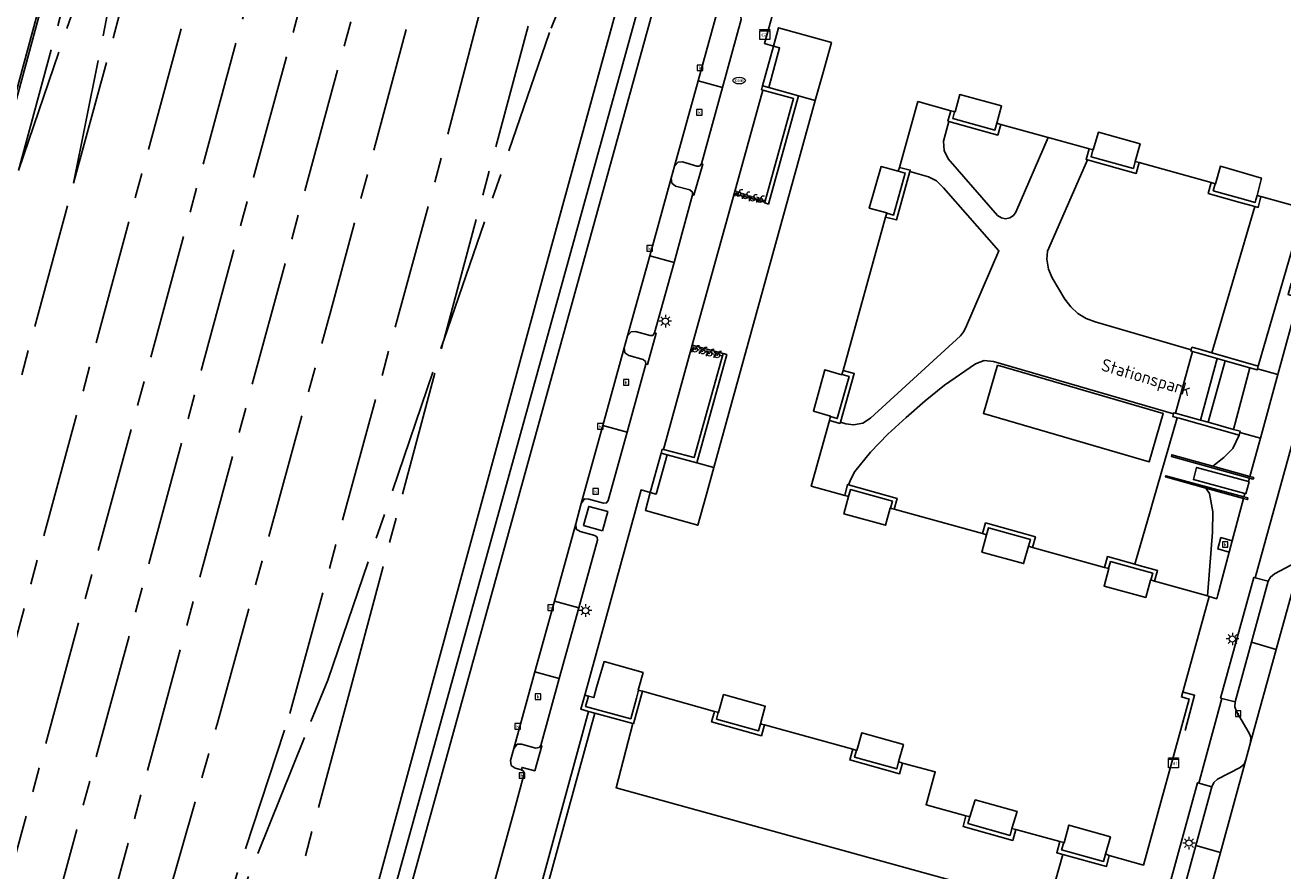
# Model space of a CAD drawing. Header units: metres. Extents: x 197147 to 199131, y 355511 to 356703.
# Tile 41 of 225: x 197454 to 197555, y 356073 to 356141. Entities that reach past the tile are written whole.
import ezdxf
from ezdxf.enums import TextEntityAlignment as Align

# ---------------------------------------------------------------- set-up
doc = ezdxf.new("R2010")
doc.units = ezdxf.units.M
doc.linetypes.add('AM-AS', pattern=[16, 10, -2, 2, -2])
for name, color, linetype in [('B-WE-AM-AS_SPOOR-G', 252, 'AM-AS'), ('B-WE-GK-KADEMUUR-GV', 252, 'Continuous'), ('B-WE-GR-BEPLANTING_CULTUUR_HEESTERS-GV', 252, 'Continuous'), ('B-WE-GR-GRAS-GV', 252, 'Continuous'), ('B-WE-GR-GROENVOORZIENING-GV', 252, 'Continuous'), ('B-WE-IE-MEUBILAIR_WEGMEUBILAIR-GV', 252, 'Continuous'), ('B-WE-IE-MEUBILAIR_WEGMEUBILAIR-S', 252, 'Continuous'), ('B-WE-IE-TERREINAFSCHEIDING_KUNSTMATIG_HEKWERK-G', 252, 'IE-TERREINAFSCHEIDING-KUNSTMATIG'), ('B-WE-IE-TERREINAFSCHEIDING_KUNSTMATIG_MUUR-GV', 252, 'IE-TERREINAFSCHEIDING-KUNSTMATIG-DICHT'), ('B-WE-KL-DATA_CAI-S', 252, 'Continuous'), ('B-WE-KW-CONSTRUCTIELIJN-GV', 252, 'Continuous'), ('B-WE-OG-BEBOUWING-GV', 252, 'Continuous'), ('B-WE-OG-BEBOUWING_LUIFEL-GV', 252, 'Continuous'), ('B-WE-OG-BEBOUWING_STRAATNAAM-T35', 252, 'Continuous'), ('B-WE-OG-TERREIN_ERF-GV', 252, 'Continuous'), ('B-WE-RI-HWA_GOOT_LIJNGOOT-G', 253, 'Continuous'), ('B-WE-RI-HWA_KOLK-S', 253, 'Continuous'), ('B-WE-RI-VWA_AFSCHEIDER-S', 253, 'Continuous'), ('B-WE-VH-ONVERHARD-GV', 253, 'Continuous'), ('B-WE-VH-VERHARDING_ASFALT-GV', 253, 'Continuous'), ('B-WE-VH-VERHARDING_BETONSTRAATSTEEN-GV', 253, 'Continuous'), ('B-WE-VH-VERHARDING_HALFVERHARDING-GV', 253, 'Continuous'), ('B-WE-VH-VERHARDING_OPEN-GV', 253, 'Continuous'), ('B-WE-VH-VERHARDING_STRAATBAKSTEEN-GV', 253, 'Continuous'), ('B-WE-VH-VERHARDING_TEGEL-GV', 253, 'Continuous')]:
    doc.layers.add(name, color=color, linetype=linetype)
doc.styles.add('NLCS-ISO-M-T18', font='NLCS-ISO.ttf', dxfattribs={"height": 1.8})
doc.styles.add('NLCS-ISO-M200-T25', font='NLCS-ISO.ttf')
doc.linetypes.add('IE-TERREINAFSCHEIDING-KUNSTMATIG', pattern='A,4,[82,NLCS.SHX,S=0.75,R=90,X=0,Y=0],4,-2', length=10)
doc.linetypes.add('IE-TERREINAFSCHEIDING-KUNSTMATIG-DICHT', pattern='A,8,-1,[82,NLCS.SHX,S=0.75,R=90,X=0,Y=0],-1', length=10)

# ---------------------------------------------------------------- blocks, each defined once
blk = doc.blocks.new('BGT-CAIKAST-SO')
at = {"color": 0, "linetype": 'ByBlock', "lineweight": 18}
for points in [[(-2, 2), (2, 2), (2, 1.68), (-2, 1.68)], [(-2, 1.52), (2, 1.52), (2, -2), (-2, -2)]]:
    blk.add_lwpolyline(points, close=True, dxfattribs=at)
at = {"color": 0, "linetype": 'ByBlock', "lineweight": 18, "style": 'NLCS-ISO-M-T18'}
blk.add_text('cai', height=1.5, dxfattribs=at).set_placement((0, 0), align=Align.MIDDLE_CENTER)
blk = doc.blocks.new('BGT-LICHTMAST-SO')
at = {"color": 0, "linetype": 'ByBlock', "lineweight": 18}
for points in [[(-1.25, 0), (-2, 0)], [(-1.41, 1.41), (-0.88, 0.88)], [(0, 2), (0, 1.25)], [(0.88, 0.88), (1.41, 1.41)], [(2, 0), (1.25, 0)], [(-1.41, -1.41), (-0.88, -0.88)], [(0, -1.25), (0, -2)], [(0.88, -0.88), (1.41, -1.41)]]:
    blk.add_lwpolyline(points, dxfattribs=at)
blk.add_circle((0, 0), 1, dxfattribs=at)
blk = doc.blocks.new('BGT-KOLK-SO')
at = {"color": 0, "linetype": 'ByBlock', "lineweight": 18}
blk.add_lwpolyline([(-0.045, -0.045), (0.045, -0.045), (0.045, 0.045), (-0.045, 0.045)], close=True, dxfattribs=at)
at = {"color": 0, "linetype": 'ByBlock', "lineweight": 18, "style": 'NLCS-ISO-M-T18'}
blk.add_text('k', height=0.06, dxfattribs=at).set_placement((0, 0), align=Align.MIDDLE_CENTER)
blk = doc.blocks.new('BGT-BENZINEPUT_OLIEPUT-SO')
at = {"color": 0, "linetype": 'ByBlock', "lineweight": 18}
blk.add_ellipse((0, 0), major_axis=(2.5, 0), ratio=0.54, dxfattribs=at)
at = {"color": 0, "linetype": 'ByBlock', "lineweight": 18, "style": 'NLCS-ISO-M-T18'}
blk.add_text('olie', height=1.5, dxfattribs=at).set_placement((0, 0.16), align=Align.MIDDLE_CENTER)
blk = doc.blocks.new('BGT-FIETSENREK-SO')
at = {"color": 0, "linetype": 'ByBlock', "lineweight": 18}
for points in [[(-1.5, -1.35), (-1.5, -0.54), (-0.73, -0.28), (-0.73, 0.53), (-1.5, 0.79)], [(-0.3, -0.45), (0.6, 1.35), (1.5, 1.35)], [(1.05, -0.45), (0.21, 0.58)], [(1.05, -0.45), (1.5, -0.45)]]:
    blk.add_lwpolyline(points, dxfattribs=at)
blk.add_circle((-0.3, -0.45), 0.9, dxfattribs=at)

msp = doc.modelspace()

# ---------------------------------------------------------------- linework, layer by layer
at = {"layer": 'B-WE-AM-AS_SPOOR-G', "flags": 128}
for points in [[(197434.645, 356022.909), (197435.078, 356024.479), (197467.852, 356145.603), (197484.503, 356206.698), (197492.033, 356234.851), (197508.29, 356294.571), (197522.412, 356346.884), (197529.249, 356371.542), (197531.85, 356380.517), (197539.069, 356403.909), (197544.763, 356420.768), (197547.872, 356429.672), (197551.015, 356438.381), (197557.062, 356454.536), (197564.33, 356473.158), (197570.198, 356487.478), (197573.567, 356495.441), (197579.299, 356508.731), (197583.053, 356516.997), (197589.503, 356530.454), (197593.57, 356538.303), (197597.971, 356546.456), (197605.702, 356560.217)], [(197438.94, 356021.77), (197479.51, 356171.23), (197529.713, 356356.913), (197533.555, 356370.814), (197534.122, 356372.555), (197537.197, 356383.179), (197540.658, 356394.529), (197544.378, 356406.078), (197548.733, 356418.713), (197553.317, 356431.321), (197557.697, 356442.641), (197563.129, 356455.971), (197570.581, 356473.743), (197589.38, 356517.775), (197597.832, 356537.78), (197607.17, 356559.438)], [(197475.216, 356085.946), (197487.801, 356132.095), (197490.834, 356143.661), (197492.729, 356150.295), (197505.593, 356198.221), (197511.104, 356218.561), (197515.422, 356234.127), (197517.791, 356243.286), (197520.101, 356251.652), (197522.034, 356259.02), (197532.85, 356298.607), (197539.846, 356324.7), (197567.082, 356425.121), (197572.909, 356446.121), (197581.148, 356475.104)], [(197496.091, 356140.718), (197498.381, 356146.43), (197500.259, 356151.413), (197502.673, 356158.038), (197504.381, 356163.105), (197529.941, 356256.889), (197540.121, 356294.939), (197557.204, 356357.061), (197567.186, 356392.804), (197587.06, 356465.396)], [(197456.041, 356038.518), (197457.485, 356043.719), (197460.926, 356055.299), (197469.396, 356085.085), (197478.488, 356118.132), (197484.9, 356142.074), (197492.328, 356169.242), (197516.906, 356260.401), (197544.16, 356360.564), (197558.391, 356412.114), (197565.632, 356437.221)], [(197443.53, 356020.554), (197445.806, 356029.759), (197450.137, 356046.717), (197459.224, 356080.554), (197505.876, 356252.378), (197516.425, 356291.618), (197533.59, 356354.927), (197537.552, 356369.034), (197539.764, 356376.168), (197541.871, 356382.527), (197546.601, 356395.506), (197549.886, 356403.63)], [(197447.495, 356019.503), (197449.631, 356027.296), (197460.831, 356070.182), (197464.648, 356084.433), (197504.837, 356232.29), (197536.832, 356350.383), (197544.186, 356376.924), (197551.532, 356402.946)], [(197453.518, 356129.334), (197461.007, 356156.925)], [(197453.518, 356129.334), (197462.791, 356156.486)], [(197457.93, 356128.327), (197463.528, 356156.337)], [(197457.93, 356128.327), (197465.432, 356155.915)], [(197487.518, 356115.772), (197494.332, 356141.172)], [(197487.518, 356115.772), (197496.091, 356140.718)], [(197429.684, 356024.224), (197432.371, 356033.982), (197457.93, 356128.327)], [(197478.242, 356088.608), (197487.475, 356115.645)], [(197480.086, 356088.026), (197487.475, 356115.645)], [(197487.475, 356115.645), (197487.518, 356115.772)], [(197473.326, 356062.987), (197480.086, 356088.026)], [(197476.899, 356085.289), (197478.242, 356088.608)], [(197466.661, 356059.92), (197475.216, 356085.946)], [(197466.661, 356059.92), (197476.899, 356085.289)]]:
    msp.add_lwpolyline(points, dxfattribs=at)
at = {"layer": 'B-WE-GK-KADEMUUR-GV', "flags": 128}
for points in [[(197545.7, 356106.622), (197545.663, 356106.493), (197551.9, 356104.761), (197552.21, 356104.675), (197552.246, 356104.791), (197551.934, 356104.878), (197548.967, 356105.708), (197545.7, 356106.622)], [(197551.434, 356103.132), (197551.753, 356103.044), (197551.772, 356103.17), (197551.468, 356103.252), (197545.232, 356104.939), (197545.207, 356104.852), (197548.427, 356103.963), (197551.434, 356103.132)]]:
    msp.add_lwpolyline(points, dxfattribs=at)
at = {"layer": 'B-WE-GR-BEPLANTING_CULTUUR_HEESTERS-GV', "flags": 128}
for points in [[(197466.999, 356011.951), (197467.502, 356013.77), (197477.774, 356050.908), (197478.656, 356054.098), (197486.632, 356082.958), (197526.299, 356226.422), (197524.731, 356226.852), (197524.572, 356226.896), (197524.433, 356226.389), (197497.847, 356129.607), (197495.394, 356120.688), (197478.719, 356059.392), (197469.824, 356027.216), (197466.37, 356014.498), (197466.264, 356014.105), (197465.775, 356012.307), (197465.768, 356012.282), (197466.999, 356011.951)], [(197557.633, 356125.592), (197556.587, 356125.874), (197556.663, 356126.2), (197556.276, 356126.308), (197556.181, 356125.983), (197552.595, 356113.709), (197552.542, 356113.485), (197554.179, 356113.038), (197555.864, 356119.174), (197554.989, 356119.418), (197555.249, 356120.322), (197556.11, 356120.066), (197557.633, 356125.592)], [(197551.08, 356108.188), (197546.285, 356109.538), (197546.129, 356109.582), (197544.213, 356102.93), (197543.972, 356102.092), (197542.744, 356097.877), (197543.091, 356097.78), (197544.565, 356097.371), (197544.328, 356096.519), (197544.727, 356096.408), (197548.547, 356095.339), (197548.574, 356095.667), (197548.963, 356100.427), (197548.973, 356102.063), (197548.703, 356103.532)], [(197552.776, 356107.941), (197551.141, 356108.391), (197551.08, 356108.188), (197550.583, 356107.113), (197549.867, 356106.415), (197548.967, 356105.708), (197551.934, 356104.878), (197552.776, 356107.941)], [(197556.138, 356098.658), (197558.501, 356107.284), (197555.477, 356108.091), (197552.364, 356096.794), (197553.413, 356096.511), (197553.598, 356096.844), (197553.904, 356097.093), (197555.664, 356098.029), (197555.977, 356098.312), (197556.138, 356098.658)], [(197548.427, 356103.963), (197545.207, 356104.852), (197545.232, 356104.939), (197551.468, 356103.252), (197551.545, 356103.521), (197547.426, 356104.641), (197547.673, 356105.603), (197551.821, 356104.483), (197551.9, 356104.761), (197545.663, 356106.493), (197545.7, 356106.622), (197548.967, 356105.708)], [(197548.547, 356095.339), (197548.682, 356095.302), (197549.295, 356095.113), (197549.381, 356095.437), (197550.287, 356098.833), (197549.373, 356099.096), (197549.618, 356099.999), (197550.529, 356099.74), (197551.434, 356103.132), (197548.427, 356103.963), (197548.703, 356103.532)], [(197547.859, 356080.384), (197548.897, 356080.076), (197549.07, 356080.431), (197549.363, 356080.69), (197551.152, 356081.621), (197551.484, 356081.903), (197551.618, 356082.23), (197551.989, 356083.615), (197552.015, 356084.049), (197551.892, 356084.375), (197550.88, 356086.108), (197550.744, 356086.463), (197550.761, 356086.872), (197549.703, 356087.137), (197547.859, 356080.384)]]:
    msp.add_lwpolyline(points, dxfattribs=at)
at = {"layer": 'B-WE-GR-GRAS-GV', "flags": 128}
for points in [[(197532.027, 356133.03), (197531.786, 356132.171), (197527.889, 356133.255), (197527.461, 356131.673), (197527.507, 356130.932), (197527.831, 356130.268), (197531.777, 356125.753), (197532.089, 356125.546), (197532.417, 356125.487), (197532.754, 356125.546), (197533.041, 356125.731), (197533.245, 356126.022), (197535.826, 356131.977), (197532.027, 356133.03)], [(197547.247, 356115.011), (197547.312, 356115.218), (197547.814, 356115.075), (197548.899, 356114.765), (197552.327, 356126.468), (197551.059, 356126.822), (197548.611, 356127.506), (197548.853, 356128.373), (197543.089, 356129.978), (197542.856, 356129.113), (197538.952, 356130.196), (197535.773, 356122.902), (197535.722, 356122.247), (197535.854, 356121.468), (197536.15, 356120.768), (197537.159, 356119.044), (197537.628, 356118.436), (197538.196, 356117.922), (197538.859, 356117.511), (197539.567, 356117.234), (197547.247, 356115.011)], [(197524.76, 356129.258), (197523.69, 356125.392), (197522.828, 356125.624), (197519.428, 356113.347), (197520.313, 356113.103), (197519.216, 356109.221), (197519.638, 356109.095), (197520.259, 356109.011), (197520.999, 356109.158), (197521.616, 356109.547), (197528.798, 356116.114), (197529.059, 356116.435), (197529.22, 356116.746), (197531.882, 356122.923), (197527.453, 356127.967), (197526.885, 356128.503), (197526.242, 356128.844), (197524.76, 356129.258)], [(197540.33, 356097.62), (197540.568, 356098.481), (197542.744, 356097.877), (197543.972, 356102.092), (197544.213, 356102.93), (197546.129, 356109.582), (197545.788, 356109.678), (197545.838, 356109.879), (197531.437, 356114.079), (197530.691, 356114.163), (197530.002, 356113.892), (197527.533, 356112.175), (197525.991, 356110.926), (197524.472, 356109.601), (197523.004, 356108.262), (197521.628, 356106.822), (197520.373, 356105.275), (197520.063, 356104.711), (197519.858, 356104.211), (197523.76, 356103.137), (197523.523, 356102.264), (197530.578, 356100.316), (197530.816, 356101.175), (197534.798, 356100.074), (197534.561, 356099.217), (197540.33, 356097.62)], [(197531.755, 356113.785), (197545.019, 356109.908), (197543.887, 356106.049), (197530.637, 356109.928), (197531.755, 356113.785)], [(197536.982, 356074.675), (197536.497, 356074.808), (197536.752, 356075.705), (197533.231, 356076.674), (197532.992, 356075.795), (197529.011, 356076.914), (197529.25, 356077.761), (197526.066, 356078.652), (197526.799, 356081.271), (197524.175, 356081.98), (197523.945, 356081.12), (197519.955, 356082.226), (197520.194, 356083.088), (197513.142, 356085.033), (197512.901, 356084.163), (197508.918, 356085.276), (197509.147, 356086.113), (197503.385, 356087.717), (197502.675, 356085.124), (197502.624, 356085.138), (197501.279, 356079.999), (197534.013, 356070.977)], [(197535.864, 356070.69), (197536.982, 356074.675)]]:
    msp.add_lwpolyline(points, dxfattribs=at)
at = {"layer": 'B-WE-GR-GROENVOORZIENING-GV', "flags": 128}
msp.add_lwpolyline([(197552.736, 356126.912), (197552.603, 356126.391), (197552.327, 356126.468), (197548.899, 356114.765), (197552.595, 356113.709), (197556.181, 356125.983), (197556.276, 356126.308), (197552.827, 356127.267), (197552.736, 356126.912)], dxfattribs=at)
at = {"layer": 'B-WE-IE-MEUBILAIR_WEGMEUBILAIR-GV', "flags": 128}
for points in [[(197507.402, 356127.384), (197507.49, 356127.363), (197508.206, 356129.854), (197508.106, 356129.885), (197507.941, 356129.7), (197507.735, 356129.68), (197506.582, 356130.042), (197506.241, 356130.013), (197505.963, 356129.69), (197505.7, 356128.721), (197505.74, 356128.341), (197506.046, 356128.101), (197507.182, 356127.789), (197507.39, 356127.612), (197507.402, 356127.384)], [(197504.364, 356116.354), (197504.213, 356116.161), (197503.996, 356116.142), (197502.826, 356116.472), (197502.49, 356116.45), (197502.209, 356116.117), (197501.943, 356115.155), (197501.99, 356114.771), (197502.293, 356114.543), (197503.457, 356114.23), (197503.642, 356114.073), (197503.664, 356113.864), (197503.783, 356113.84), (197504.483, 356116.327), (197504.364, 356116.354)], [(197495.258, 356083.385), (197495.136, 356083.213), (197494.883, 356083.172), (197493.725, 356083.5), (197493.383, 356083.477), (197493.106, 356083.151), (197492.849, 356082.179), (197492.895, 356081.797), (197493.214, 356081.576), (197493.721, 356081.435), (197493.777, 356081.631), (197494.79, 356081.359), (197495.352, 356083.36), (197495.258, 356083.385)]]:
    msp.add_lwpolyline(points, dxfattribs=at)
at = {"layer": 'B-WE-IE-TERREINAFSCHEIDING_KUNSTMATIG_HEKWERK-G', "flags": 128}
msp.add_lwpolyline([(197528.396, 356234.538), (197525.986, 356225.976), (197524.433, 356226.389), (197495.394, 356120.688), (197478.719, 356059.392), (197466.37, 356014.498)], dxfattribs=at)
at = {"layer": 'B-WE-IE-TERREINAFSCHEIDING_KUNSTMATIG_MUUR-GV', "ltscale": 0.2, "flags": 128}
for points in [[(197513.012, 356135.761), (197515.465, 356135.086), (197513.178, 356126.799), (197513.163, 356126.746), (197513.464, 356126.662), (197515.868, 356135.316), (197513.48, 356135.966), (197512.993, 356136.099), (197512.907, 356135.79), (197513.012, 356135.761)], [(197527.889, 356133.255), (197531.786, 356132.171), (197532.027, 356133.03), (197531.8, 356133.093), (197531.718, 356133.116), (197531.564, 356132.565), (197528.192, 356133.503), (197528.337, 356134.037), (197528.277, 356134.054), (197528.029, 356134.122), (197527.8, 356133.28), (197527.889, 356133.255)], [(197538.952, 356130.196), (197542.856, 356129.113), (197543.089, 356129.978), (197542.869, 356130.039), (197542.781, 356130.064), (197542.631, 356129.508), (197539.246, 356130.446), (197539.399, 356131.001), (197539.324, 356131.02), (197539.088, 356131.078), (197538.853, 356130.223), (197538.952, 356130.196)], [(197522.828, 356125.624), (197523.69, 356125.392), (197524.76, 356129.258), (197524.791, 356129.37), (197523.923, 356129.584), (197523.866, 356129.381), (197523.839, 356129.284), (197524.395, 356129.138), (197523.466, 356125.784), (197522.914, 356125.933), (197522.891, 356125.852), (197522.828, 356125.624)], [(197551.059, 356126.822), (197552.327, 356126.468), (197552.603, 356126.391), (197552.736, 356126.912), (197552.827, 356127.267), (197552.615, 356127.326), (197552.519, 356127.353), (197552.427, 356126.995), (197552.374, 356126.787), (197551.144, 356127.13), (197549.005, 356127.728), (197549.162, 356128.287), (197549.09, 356128.307), (197548.853, 356128.373), (197548.611, 356127.506), (197551.059, 356126.822)], [(197547.814, 356115.075), (197547.312, 356115.218), (197547.247, 356115.011), (197547.219, 356114.921), (197547.354, 356114.882), (197547.731, 356114.774), (197549.337, 356114.315), (197549.974, 356114.133), (197551.945, 356113.569), (197552.523, 356113.404), (197552.542, 356113.485), (197552.595, 356113.709), (197547.814, 356115.075)], [(197504.875, 356106.757), (197505.355, 356106.627), (197507.746, 356105.979), (197510.136, 356114.643), (197509.838, 356114.72), (197507.515, 356106.389), (197505.064, 356107.035), (197504.962, 356107.062), (197504.875, 356106.757)], [(197519.216, 356109.221), (197520.313, 356113.103), (197519.428, 356113.347), (197519.363, 356113.113), (197519.343, 356113.039), (197519.918, 356112.88), (197518.967, 356109.517), (197518.426, 356109.67), (197518.408, 356109.604), (197518.34, 356109.362), (197519.188, 356109.122), (197519.216, 356109.221)], [(197550.62, 356108.652), (197548.609, 356109.216), (197547.998, 356109.387), (197546.369, 356109.843), (197546.006, 356109.945), (197545.864, 356109.985), (197545.838, 356109.879), (197545.788, 356109.678), (197546.129, 356109.582), (197546.285, 356109.538), (197551.08, 356108.188), (197551.141, 356108.391), (197551.173, 356108.497), (197550.62, 356108.652)], [(197523.523, 356102.264), (197523.76, 356103.137), (197519.858, 356104.211), (197519.775, 356104.234), (197519.564, 356103.37), (197519.773, 356103.313), (197519.87, 356103.287), (197520.008, 356103.838), (197523.367, 356102.913), (197523.214, 356102.349), (197523.286, 356102.329), (197523.523, 356102.264)], [(197534.561, 356099.217), (197534.798, 356100.074), (197530.816, 356101.175), (197530.578, 356100.316), (197530.801, 356100.254), (197530.886, 356100.231), (197531.039, 356100.781), (197534.404, 356099.851), (197534.252, 356099.302), (197534.332, 356099.28), (197534.561, 356099.217)], [(197542.744, 356097.877), (197540.568, 356098.481), (197540.33, 356097.62), (197540.567, 356097.554), (197540.638, 356097.534), (197540.791, 356098.087), (197543.01, 356097.471), (197544.171, 356097.148), (197544.02, 356096.606), (197544.089, 356096.586), (197544.328, 356096.519), (197544.565, 356097.371), (197543.091, 356097.78), (197542.744, 356097.877)], [(197502.624, 356085.138), (197502.675, 356085.124), (197503.385, 356087.717), (197503.142, 356087.785), (197503.077, 356087.803), (197502.905, 356087.174), (197502.451, 356085.518), (197498.848, 356086.51), (197499.085, 356087.326), (197498.777, 356087.412), (197498.465, 356086.284), (197499.089, 356086.112), (197499.591, 356085.974), (197502.624, 356085.138)], [(197509.147, 356086.113), (197508.918, 356085.276), (197512.901, 356084.163), (197513.142, 356085.033), (197512.909, 356085.097), (197512.834, 356085.118), (197512.678, 356084.557), (197509.311, 356085.498), (197509.456, 356086.027), (197509.387, 356086.046), (197509.147, 356086.113)], [(197520.194, 356083.088), (197519.955, 356082.226), (197523.945, 356081.12), (197524.175, 356081.98), (197523.958, 356082.039), (197523.866, 356082.064), (197523.719, 356081.515), (197520.349, 356082.449), (197520.502, 356083.003), (197520.434, 356083.022), (197520.194, 356083.088)], [(197529.25, 356077.761), (197529.011, 356076.914), (197532.992, 356075.795), (197533.231, 356076.674), (197533.011, 356076.735), (197532.923, 356076.759), (197532.768, 356076.19), (197529.406, 356077.135), (197529.558, 356077.673), (197529.467, 356077.7), (197529.25, 356077.761)], [(197536.752, 356075.705), (197536.497, 356074.808), (197536.982, 356074.675), (197540.483, 356073.718), (197540.699, 356074.603), (197540.496, 356074.661), (197540.396, 356074.69), (197540.25, 356074.113), (197536.893, 356075.031), (197537.06, 356075.62), (197536.971, 356075.645), (197536.752, 356075.705)]]:
    msp.add_lwpolyline(points, dxfattribs=at)
at = {"layer": 'B-WE-KW-CONSTRUCTIELIJN-GV', "flags": 128}
msp.add_lwpolyline([(197423.793, 356025.786), (197466.314, 356182.952), (197483.343, 356245.42), (197505.249, 356326.399)], dxfattribs=at)
at = {"layer": 'B-WE-OG-BEBOUWING-GV', "flags": 128}
msp.add_lwpolyline([(197517.729, 356155.923), (197513.145, 356139.479), (197513.871, 356139.288), (197514.255, 356140.748), (197517.063, 356139.97), (197518.488, 356139.575), (197517.825, 356137.178), (197517.206, 356134.939), (197509.093, 356105.615), (197508.472, 356103.369), (197507.813, 356100.988), (197506.38, 356101.387), (197503.623, 356102.156), (197504.007, 356103.601), (197504.011, 356103.616), (197503.286, 356103.808), (197498.777, 356087.412), (197499.085, 356087.326), (197499.495, 356087.211), (197499.727, 356088.019), (197500.321, 356090.086), (197503.441, 356089.206), (197503.048, 356087.811), (197503.077, 356087.803), (197503.142, 356087.785), (197503.385, 356087.717), (197509.147, 356086.113), (197509.387, 356086.046), (197509.456, 356086.027), (197509.483, 356086.019), (197509.881, 356087.456), (197513.211, 356086.518), (197512.818, 356085.122), (197512.834, 356085.118), (197512.909, 356085.097), (197513.142, 356085.033), (197520.194, 356083.088), (197520.434, 356083.022), (197520.502, 356083.003), (197520.526, 356082.996), (197520.924, 356084.399), (197524.254, 356083.461), (197523.866, 356082.064), (197523.958, 356082.039), (197524.175, 356081.98), (197526.799, 356081.271), (197526.066, 356078.652), (197529.25, 356077.761), (197529.467, 356077.7), (197529.558, 356077.673), (197529.563, 356077.672), (197529.985, 356079.038), (197533.332, 356078.109), (197532.915, 356076.761), (197532.923, 356076.759), (197533.011, 356076.735), (197533.231, 356076.674), (197536.752, 356075.705), (197536.971, 356075.645), (197537.06, 356075.62), (197537.089, 356075.612), (197537.459, 356077.024), (197540.789, 356076.086), (197540.396, 356074.69), (197540.496, 356074.661), (197540.699, 356074.603), (197543.432, 356073.82), (197547.097, 356087.09), (197546.464, 356087.271), (197548.682, 356095.302), (197548.547, 356095.339), (197544.727, 356096.408), (197544.328, 356096.519), (197544.089, 356096.586), (197544.02, 356096.606), (197544.004, 356096.61), (197543.623, 356095.22), (197540.284, 356096.128), (197540.664, 356097.527), (197540.638, 356097.534), (197540.567, 356097.554), (197540.33, 356097.62), (197534.561, 356099.217), (197534.332, 356099.28), (197534.252, 356099.302), (197534.238, 356099.306), (197533.857, 356097.921), (197530.518, 356098.829), (197530.898, 356100.228), (197530.886, 356100.231), (197530.801, 356100.254), (197530.578, 356100.316), (197523.523, 356102.264), (197523.286, 356102.329), (197523.214, 356102.349), (197523.189, 356102.356), (197522.829, 356100.98), (197519.49, 356101.888), (197519.87, 356103.287), (197519.773, 356103.313), (197519.564, 356103.37), (197516.871, 356104.102), (197518.34, 356109.362), (197518.408, 356109.604), (197518.426, 356109.67), (197518.433, 356109.695), (197517.051, 356110.099), (197517.967, 356113.418), (197519.337, 356113.018), (197519.343, 356113.039), (197519.363, 356113.113), (197519.428, 356113.347), (197522.828, 356125.624), (197522.891, 356125.852), (197522.914, 356125.933), (197522.917, 356125.945), (197521.52, 356126.335), (197522.47, 356129.65), (197523.839, 356129.284), (197523.866, 356129.381), (197523.923, 356129.584), (197525.405, 356134.845), (197528.029, 356134.122), (197528.277, 356134.054), (197528.337, 356134.037), (197528.373, 356134.027), (197528.754, 356135.41), (197532.097, 356134.516), (197531.704, 356133.12), (197531.718, 356133.116), (197531.8, 356133.093), (197532.027, 356133.03), (197535.826, 356131.977), (197535.935, 356131.947), (197539.007, 356131.098), (197539.088, 356131.078), (197539.324, 356131.02), (197539.399, 356131.001), (197539.421, 356130.996), (197539.832, 356132.401), (197543.162, 356131.463), (197542.773, 356130.066), (197542.781, 356130.064), (197542.869, 356130.039), (197543.089, 356129.978), (197548.853, 356128.373), (197549.09, 356128.307), (197549.162, 356128.287), (197549.186, 356128.28), (197549.583, 356129.687), (197552.868, 356128.717), (197552.519, 356127.353), (197552.615, 356127.326), (197552.827, 356127.267), (197556.276, 356126.308)], dxfattribs=at)
at = {"layer": 'B-WE-OG-BEBOUWING_LUIFEL-GV', "flags": 128}
msp.add_lwpolyline([(197416.988, 356038.237), (197426.259, 356035.726), (197465.985, 356182.395), (197456.714, 356184.907), (197416.988, 356038.237)], dxfattribs=at)
at = {"layer": 'B-WE-OG-TERREIN_ERF-GV', "flags": 128}
for points in [[(197528.337, 356134.037), (197528.192, 356133.503), (197531.564, 356132.565), (197531.718, 356133.116), (197531.704, 356133.12), (197532.097, 356134.516), (197528.754, 356135.41), (197528.373, 356134.027), (197528.337, 356134.037)], [(197539.399, 356131.001), (197539.246, 356130.446), (197542.631, 356129.508), (197542.781, 356130.064), (197542.773, 356130.066), (197543.162, 356131.463), (197539.832, 356132.401), (197539.421, 356130.996), (197539.399, 356131.001)], [(197522.914, 356125.933), (197523.466, 356125.784), (197524.395, 356129.138), (197523.839, 356129.284), (197522.47, 356129.65), (197521.52, 356126.335), (197522.917, 356125.945), (197522.914, 356125.933)], [(197552.519, 356127.353), (197552.868, 356128.717), (197549.583, 356129.687), (197549.186, 356128.28), (197549.162, 356128.287), (197549.005, 356127.728), (197551.144, 356127.13), (197552.374, 356126.787), (197552.427, 356126.995), (197552.519, 356127.353)], [(197519.343, 356113.039), (197519.337, 356113.018), (197517.967, 356113.418), (197517.051, 356110.099), (197518.433, 356109.695), (197518.426, 356109.67), (197518.967, 356109.517), (197519.918, 356112.88), (197519.343, 356113.039)], [(197523.214, 356102.349), (197523.367, 356102.913), (197520.008, 356103.838), (197519.87, 356103.287), (197519.49, 356101.888), (197522.829, 356100.98), (197523.189, 356102.356), (197523.214, 356102.349)], [(197534.252, 356099.302), (197534.404, 356099.851), (197531.039, 356100.781), (197530.886, 356100.231), (197530.898, 356100.228), (197530.518, 356098.829), (197533.857, 356097.921), (197534.238, 356099.306), (197534.252, 356099.302)], [(197540.638, 356097.534), (197540.664, 356097.527), (197540.284, 356096.128), (197543.623, 356095.22), (197544.004, 356096.61), (197544.02, 356096.606), (197544.171, 356097.148), (197543.01, 356097.471), (197540.791, 356098.087), (197540.638, 356097.534)], [(197499.727, 356088.019), (197499.495, 356087.211), (197499.085, 356087.326), (197498.848, 356086.51), (197502.451, 356085.518), (197502.905, 356087.174), (197503.077, 356087.803), (197503.048, 356087.811), (197503.441, 356089.206), (197500.321, 356090.086), (197499.727, 356088.019)], [(197512.834, 356085.118), (197512.818, 356085.122), (197513.211, 356086.518), (197509.881, 356087.456), (197509.483, 356086.019), (197509.456, 356086.027), (197509.311, 356085.498), (197512.678, 356084.557), (197512.834, 356085.118)], [(197520.502, 356083.003), (197520.349, 356082.449), (197523.719, 356081.515), (197523.866, 356082.064), (197524.254, 356083.461), (197520.924, 356084.399), (197520.526, 356082.996), (197520.502, 356083.003)], [(197529.558, 356077.673), (197529.406, 356077.135), (197532.768, 356076.19), (197532.923, 356076.759), (197532.915, 356076.761), (197533.332, 356078.109), (197529.985, 356079.038), (197529.563, 356077.672), (197529.558, 356077.673)], [(197540.396, 356074.69), (197540.789, 356076.086), (197537.459, 356077.024), (197537.089, 356075.612), (197537.06, 356075.62), (197536.893, 356075.031), (197540.25, 356074.113), (197540.396, 356074.69)]]:
    msp.add_lwpolyline(points, dxfattribs=at)
at = {"layer": 'B-WE-RI-HWA_GOOT_LIJNGOOT-G', "flags": 128}
for points in [[(197547.207, 356087.488), (197546.615, 356087.644)], [(197546.763, 356084.592), (197547.526, 356087.404), (197547.207, 356087.488)]]:
    msp.add_lwpolyline(points, dxfattribs=at)
at = {"layer": 'B-WE-VH-ONVERHARD-GV', "flags": 128}
for points in [[(197507.402, 356127.384), (197507.49, 356127.363), (197508.206, 356129.854), (197508.106, 356129.885), (197507.941, 356129.7), (197507.735, 356129.68), (197506.582, 356130.042), (197506.241, 356130.013), (197505.963, 356129.69), (197505.7, 356128.721), (197505.74, 356128.341), (197506.046, 356128.101), (197507.182, 356127.789), (197507.39, 356127.612), (197507.402, 356127.384)], [(197501.943, 356115.155), (197501.99, 356114.771), (197502.293, 356114.543), (197503.457, 356114.23), (197503.642, 356114.073), (197503.664, 356113.864), (197503.783, 356113.84), (197504.483, 356116.327), (197504.364, 356116.354), (197504.213, 356116.161), (197503.996, 356116.142), (197502.826, 356116.472), (197502.49, 356116.45), (197502.209, 356116.117), (197501.943, 356115.155)], [(197500.191, 356100.548), (197500.618, 356102.08), (197499.095, 356102.497), (197498.69, 356100.955), (197500.191, 356100.548)], [(197495.258, 356083.385), (197495.136, 356083.213), (197494.883, 356083.172), (197493.725, 356083.5), (197493.383, 356083.477), (197493.106, 356083.151), (197492.849, 356082.179), (197492.895, 356081.797), (197493.214, 356081.576), (197493.721, 356081.435), (197493.777, 356081.631), (197494.79, 356081.359), (197495.352, 356083.36), (197495.258, 356083.385)]]:
    msp.add_lwpolyline(points, dxfattribs=at)
at = {"layer": 'B-WE-VH-VERHARDING_ASFALT-GV', "flags": 128}
for points in [[(197529.168, 356232.347), (197487.384, 356081.177), (197479.791, 356053.729)], [(197485.959, 356052.118), (197493.139, 356078.156), (197493.924, 356081.049), (197493.907, 356081.297), (197493.721, 356081.435), (197493.214, 356081.576), (197492.895, 356081.797), (197492.849, 356082.179), (197493.106, 356083.151), (197494.799, 356089.281), (197496.352, 356094.907), (197498.065, 356101.109), (197498.502, 356102.722), (197500.23, 356108.966), (197501.943, 356115.155), (197502.209, 356116.117), (197503.984, 356122.525), (197505.7, 356128.721), (197505.963, 356129.69), (197507.846, 356136.5), (197509.559, 356142.697)], [(197556.138, 356098.658), (197554.042, 356091.059), (197551.989, 356083.615), (197551.618, 356082.23), (197549.58, 356074.827), (197547.558, 356067.478)]]:
    msp.add_lwpolyline(points, dxfattribs=at)
at = {"layer": 'B-WE-VH-VERHARDING_BETONSTRAATSTEEN-GV', "flags": 128}
for points in [[(197509.559, 356142.697), (197507.846, 356136.5), (197509.787, 356135.972), (197511.286, 356141.399), (197511.249, 356141.631), (197511.066, 356141.763), (197509.912, 356142.072), (197509.575, 356142.281), (197509.559, 356142.697)], [(197507.846, 356136.5), (197505.963, 356129.69), (197506.241, 356130.013), (197506.582, 356130.042), (197507.735, 356129.68), (197507.941, 356129.7), (197508.106, 356129.885), (197509.787, 356135.972)], [(197507.402, 356127.384), (197507.39, 356127.612), (197507.182, 356127.789), (197506.046, 356128.101), (197505.74, 356128.341), (197505.7, 356128.721), (197503.984, 356122.525), (197505.917, 356121.991), (197507.402, 356127.384)], [(197503.984, 356122.525), (197502.209, 356116.117), (197502.49, 356116.45), (197502.826, 356116.472), (197503.996, 356116.142), (197504.213, 356116.161), (197504.364, 356116.354), (197505.917, 356121.991)], [(197502.161, 356108.42), (197503.664, 356113.864), (197503.642, 356114.073), (197503.457, 356114.23), (197502.293, 356114.543), (197501.99, 356114.771), (197501.943, 356115.155), (197500.23, 356108.966)], [(197498.502, 356102.722), (197498.758, 356103.088), (197499.116, 356103.082), (197500.279, 356102.749), (197500.519, 356102.778), (197500.653, 356102.957), (197502.161, 356108.42), (197500.23, 356108.966), (197498.502, 356102.722)], [(197498.295, 356094.39), (197499.787, 356099.796), (197499.764, 356100.029), (197499.585, 356100.178), (197498.419, 356100.477), (197498.093, 356100.678), (197498.065, 356101.109), (197496.352, 356094.907)], [(197498.295, 356094.39), (197496.352, 356094.907), (197494.799, 356089.281), (197496.735, 356088.736), (197498.295, 356094.39)], [(197494.799, 356089.281), (197493.106, 356083.151), (197493.383, 356083.477), (197493.725, 356083.5), (197494.883, 356083.172), (197495.136, 356083.213), (197495.258, 356083.385), (197496.735, 356088.736)]]:
    msp.add_lwpolyline(points, dxfattribs=at)
at = {"layer": 'B-WE-VH-VERHARDING_HALFVERHARDING-GV', "flags": 128}
msp.add_lwpolyline([(197505.249, 356326.399), (197483.343, 356245.42), (197466.314, 356182.952), (197423.793, 356025.786), (197466.37, 356014.498), (197469.824, 356027.216), (197478.719, 356059.392), (197495.394, 356120.688), (197497.847, 356129.607), (197524.433, 356226.389), (197524.572, 356226.896), (197526.824, 356235.098), (197526.919, 356235.445), (197532.609, 356256.17), (197535.358, 356265.995), (197542.395, 356291.15), (197554.375, 356328.19)], dxfattribs=at)
at = {"layer": 'B-WE-VH-VERHARDING_OPEN-GV', "flags": 128}
for points in [[(197513.48, 356135.966), (197515.868, 356135.316), (197517.206, 356134.939), (197517.825, 356137.178), (197518.488, 356139.575), (197517.063, 356139.97), (197514.255, 356140.748), (197513.871, 356139.288)], [(197512.993, 356136.099), (197513.48, 356135.966), (197514.348, 356139.145), (197513.871, 356139.288), (197512.993, 356136.099)], [(197513.178, 356126.799), (197515.465, 356135.086), (197513.012, 356135.761), (197510.721, 356127.486), (197513.178, 356126.799)], [(197515.868, 356135.316), (197513.464, 356126.662), (197513.163, 356126.746), (197513.178, 356126.799)], [(197509.093, 356105.615), (197517.206, 356134.939)], [(197547.354, 356114.882), (197547.219, 356114.921), (197547.247, 356115.011), (197539.567, 356117.234), (197538.859, 356117.511), (197538.196, 356117.922), (197537.628, 356118.436), (197537.159, 356119.044), (197536.15, 356120.768), (197535.854, 356121.468), (197535.722, 356122.247), (197535.773, 356122.902), (197538.952, 356130.196), (197538.853, 356130.223), (197539.088, 356131.078), (197539.007, 356131.098), (197535.935, 356131.947), (197535.826, 356131.977), (197533.245, 356126.022), (197533.041, 356125.731), (197532.754, 356125.546), (197532.417, 356125.487), (197532.089, 356125.546), (197531.777, 356125.753), (197527.831, 356130.268), (197527.507, 356130.932), (197527.461, 356131.673), (197527.889, 356133.255), (197527.8, 356133.28), (197528.029, 356134.122), (197525.405, 356134.845), (197523.923, 356129.584), (197524.791, 356129.37), (197524.76, 356129.258), (197526.242, 356128.844), (197526.885, 356128.503), (197527.453, 356127.967), (197531.882, 356122.923), (197529.22, 356116.746), (197529.059, 356116.435), (197528.798, 356116.114), (197521.616, 356109.547), (197520.999, 356109.158), (197520.259, 356109.011), (197519.638, 356109.095), (197519.216, 356109.221), (197519.188, 356109.122), (197518.34, 356109.362), (197516.871, 356104.102), (197519.564, 356103.37), (197519.775, 356104.234), (197519.858, 356104.211), (197520.063, 356104.711), (197520.373, 356105.275), (197521.628, 356106.822), (197523.004, 356108.262), (197524.472, 356109.601), (197525.991, 356110.926), (197527.533, 356112.175), (197530.002, 356113.892), (197530.691, 356114.163), (197531.437, 356114.079), (197545.838, 356109.879), (197545.864, 356109.985), (197546.006, 356109.945)], [(197510.721, 356127.486), (197507.36, 356115.382)], [(197505.064, 356107.035), (197507.515, 356106.389), (197509.838, 356114.72), (197507.36, 356115.382), (197505.064, 356107.035)], [(197509.838, 356114.72), (197510.136, 356114.643), (197507.746, 356105.979)], [(197549.337, 356114.315), (197547.731, 356114.774), (197547.354, 356114.882), (197546.006, 356109.945), (197546.369, 356109.843), (197547.998, 356109.387)], [(197549.974, 356114.133), (197549.337, 356114.315), (197547.998, 356109.387), (197548.609, 356109.216)], [(197551.945, 356113.569), (197549.974, 356114.133), (197548.609, 356109.216), (197550.62, 356108.652)], [(197531.755, 356113.785), (197530.637, 356109.928), (197543.887, 356106.049), (197545.019, 356109.908), (197531.755, 356113.785)], [(197551.141, 356108.391), (197552.776, 356107.941), (197554.179, 356113.038), (197552.542, 356113.485), (197552.523, 356113.404), (197551.945, 356113.569), (197550.62, 356108.652), (197551.173, 356108.497), (197551.141, 356108.391)], [(197504.007, 356103.601), (197503.623, 356102.156), (197506.38, 356101.387), (197507.813, 356100.988), (197508.472, 356103.369), (197509.093, 356105.615), (197507.746, 356105.979), (197505.355, 356106.627)], [(197504.011, 356103.616), (197504.007, 356103.601), (197504.48, 356103.479), (197505.355, 356106.627), (197504.875, 356106.757), (197504.011, 356103.616)], [(197551.821, 356104.483), (197547.673, 356105.603), (197547.426, 356104.641), (197551.545, 356103.521), (197551.611, 356103.503), (197551.871, 356104.469), (197551.821, 356104.483)], [(197550.529, 356099.74), (197549.618, 356099.999), (197549.373, 356099.096), (197550.287, 356098.833), (197550.529, 356099.74)], [(197499.591, 356085.974), (197499.089, 356086.112), (197493.61, 356066.101), (197494.111, 356065.962), (197499.591, 356085.974)], [(197535.313, 356070.509), (197533.986, 356070.882), (197534.013, 356070.977), (197501.279, 356079.999), (197502.624, 356085.138), (197499.591, 356085.974)]]:
    msp.add_lwpolyline(points, dxfattribs=at)
at = {"layer": 'B-WE-VH-VERHARDING_STRAATBAKSTEEN-GV', "flags": 128}
for points in [[(197554.042, 356091.059), (197556.138, 356098.658), (197555.977, 356098.312), (197555.664, 356098.029), (197553.904, 356097.093), (197553.598, 356096.844), (197553.413, 356096.511), (197552.073, 356091.641)], [(197552.073, 356091.641), (197550.761, 356086.872), (197550.744, 356086.463), (197550.88, 356086.108), (197551.892, 356084.375), (197552.015, 356084.049), (197551.989, 356083.615), (197554.042, 356091.059), (197552.073, 356091.641)], [(197551.618, 356082.23), (197551.484, 356081.903), (197551.152, 356081.621), (197549.363, 356080.69), (197549.07, 356080.431), (197548.897, 356080.076), (197547.614, 356075.4), (197549.58, 356074.827), (197551.618, 356082.23)], [(197547.614, 356075.4), (197546.25, 356070.432), (197546.234, 356070.04), (197546.373, 356069.669), (197547.558, 356067.478), (197549.58, 356074.827)]]:
    msp.add_lwpolyline(points, dxfattribs=at)
at = {"layer": 'B-WE-VH-VERHARDING_TEGEL-GV', "flags": 128}
for points in [[(197486.632, 356082.958), (197478.656, 356054.098), (197479.791, 356053.729), (197487.384, 356081.177), (197529.168, 356232.347), (197528.02, 356232.643), (197526.299, 356226.422), (197486.632, 356082.958)], [(197493.61, 356066.101), (197499.089, 356086.112), (197498.465, 356086.284), (197498.777, 356087.412), (197503.286, 356103.808), (197504.011, 356103.616), (197504.875, 356106.757), (197504.962, 356107.062), (197505.064, 356107.035), (197507.36, 356115.382), (197510.721, 356127.486), (197513.012, 356135.761), (197512.907, 356135.79), (197512.993, 356136.099), (197513.871, 356139.288), (197513.145, 356139.479), (197517.729, 356155.923)], [(197511.286, 356141.399), (197509.787, 356135.972), (197508.106, 356129.885), (197508.206, 356129.854), (197507.49, 356127.363), (197507.402, 356127.384), (197505.917, 356121.991), (197504.364, 356116.354), (197504.483, 356116.327), (197503.783, 356113.84), (197503.664, 356113.864), (197502.161, 356108.42)], [(197552.364, 356096.794), (197555.477, 356108.091), (197558.501, 356107.284), (197559.346, 356110.371), (197556.326, 356111.187), (197560.047, 356124.775)], [(197555.864, 356119.174), (197554.179, 356113.038), (197552.776, 356107.941), (197551.934, 356104.878), (197552.246, 356104.791), (197552.21, 356104.675), (197551.9, 356104.761), (197551.821, 356104.483), (197551.871, 356104.469), (197551.611, 356103.503), (197551.545, 356103.521), (197551.468, 356103.252), (197551.772, 356103.17), (197551.753, 356103.044), (197551.434, 356103.132), (197550.529, 356099.74), (197550.287, 356098.833), (197549.381, 356095.437), (197549.295, 356095.113), (197548.682, 356095.302), (197546.464, 356087.271), (197547.097, 356087.09), (197543.432, 356073.82), (197540.699, 356074.603), (197540.483, 356073.718), (197536.982, 356074.675), (197535.864, 356070.69)], [(197502.161, 356108.42), (197500.653, 356102.957), (197500.519, 356102.778), (197500.279, 356102.749), (197499.116, 356103.082), (197498.758, 356103.088), (197498.502, 356102.722), (197498.065, 356101.109), (197498.093, 356100.678), (197498.419, 356100.477), (197499.585, 356100.178), (197499.764, 356100.029), (197499.787, 356099.796), (197498.295, 356094.39), (197496.735, 356088.736), (197495.258, 356083.385), (197495.352, 356083.36), (197494.79, 356081.359), (197493.777, 356081.631), (197493.721, 356081.435), (197493.907, 356081.297), (197493.924, 356081.049), (197493.139, 356078.156), (197485.959, 356052.118)], [(197500.191, 356100.548), (197498.69, 356100.955), (197499.095, 356102.497), (197500.618, 356102.08), (197500.191, 356100.548)], [(197549.703, 356087.137), (197550.761, 356086.872), (197552.073, 356091.641), (197553.413, 356096.511), (197552.364, 356096.794), (197552.264, 356096.821), (197549.6, 356087.161), (197549.703, 356087.137)], [(197547.859, 356080.384), (197549.703, 356087.137)], [(197548.897, 356080.076), (197547.859, 356080.384), (197547.749, 356080.4), (197544.396, 356068.153), (197547.672, 356067.278), (197547.558, 356067.478), (197546.373, 356069.669), (197546.234, 356070.04), (197546.25, 356070.432), (197547.614, 356075.4), (197548.897, 356080.076)]]:
    msp.add_lwpolyline(points, dxfattribs=at)

# ---------------------------------------------------------------- block references
at = {"layer": 'B-WE-IE-MEUBILAIR_WEGMEUBILAIR-S'}
for name, p, xscale, yscale, zscale in [('BGT-FIETSENREK-SO', (197511.114, 356127.553), 0.2, 0.2, 0.2), ('BGT-FIETSENREK-SO', (197511.684, 356127.355), 0.2, 0.2, 0.2), ('BGT-FIETSENREK-SO', (197512.255, 356127.16), 0.2, 0.2, 0.2), ('BGT-FIETSENREK-SO', (197512.837, 356127.054), 0.2, 0.2, 0.2), ('BGT-LICHTMAST-SO', (197505.224, 356117.295), 0.25, 0.25, 0.25), ('BGT-FIETSENREK-SO', (197507.656, 356115.09), 0.2, 0.2, 0.2), ('BGT-FIETSENREK-SO', (197508.26, 356114.945), 0.2, 0.2, 0.2), ('BGT-FIETSENREK-SO', (197508.811, 356114.781), 0.2, 0.2, 0.2), ('BGT-FIETSENREK-SO', (197509.42, 356114.644), 0.2, 0.2, 0.2), ('BGT-LICHTMAST-SO', (197498.844, 356094.168), 0.25, 0.25, 0.25), ('BGT-LICHTMAST-SO', (197550.544, 356091.897), 0.25, 0.25, 0.25), ('BGT-LICHTMAST-SO', (197547.068, 356075.58), 0.25, 0.25, 0.25)]:
    msp.add_blockref(name, p, dxfattribs=dict(at, xscale=xscale, yscale=yscale, zscale=zscale))
at = {"layer": 'B-WE-KL-DATA_CAI-S', "xscale": 0.2, "yscale": 0.2, "zscale": 0.2}
for p in [(197513.168, 356140.209), (197545.835, 356081.996)]:
    msp.add_blockref('BGT-CAIKAST-SO', p, dxfattribs=at)
at = {"layer": 'B-WE-RI-HWA_KOLK-S', "xscale": 5, "yscale": 5, "zscale": 5}
for p in [(197508, 356137.548), (197507.945, 356133.99), (197503.978, 356123.121), (197502.091, 356112.402), (197500.023, 356108.89), (197499.645, 356103.695), (197549.965, 356099.448), (197496.051, 356094.396), (197495.055, 356087.28), (197551.002, 356085.919), (197493.428, 356084.904), (197493.755, 356080.986)]:
    msp.add_blockref('BGT-KOLK-SO', p, dxfattribs=at)
at = {"layer": 'B-WE-RI-VWA_AFSCHEIDER-S', "xscale": 0.2, "yscale": 0.2, "zscale": 0.2}
msp.add_blockref('BGT-BENZINEPUT_OLIEPUT-SO', (197511.127, 356136.53), dxfattribs=at)

# ---------------------------------------------------------------- texts
at = {"layer": 'B-WE-OG-BEBOUWING_STRAATNAAM-T35', "insert": (197543.605, 356112.667), "char_height": 1, "attachment_point": 5, "rotation": 343.5, "style": 'NLCS-ISO-M200-T25'}
msp.add_mtext('Stationspark', dxfattribs=at)

doc.saveas('drawing.dxf')
